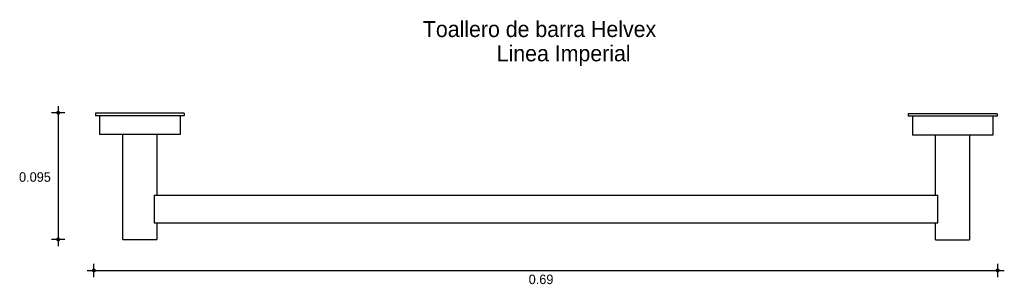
# Model space of a CAD drawing. Extents: x 7.663 to 8.413, y 4.927 to 5.129.
import ezdxf

# ---------------------------------------------------------------- set-up
doc = ezdxf.new("R2010")
doc.units = 0
doc.header["$MEASUREMENT"] = 0
for name, color, linetype in [('COTAS', 6, 'CONTINUOUS'), ('DIBUJO', 5, 'CONTINUOUS'), ('TEXTO', 4, 'CONTINUOUS')]:
    doc.layers.add(name, color=color, linetype=linetype)

msp = doc.modelspace()

# ---------------------------------------------------------------- linework, layer by layer
at = {"layer": 'COTAS'}
for p, q in [((7.69203, 5.06287), (7.69203, 4.95631)), ((7.69706, 5.05784), (7.68699, 5.05784)), ((7.69706, 4.96134), (7.68699, 4.96134)), ((7.71918, 4.93272), (7.71918, 4.94279)), ((8.40831, 4.93272), (8.40831, 4.94279)), ((7.71414, 4.93776), (8.41334, 4.93776))]:
    msp.add_line(p, q, dxfattribs=at)
at = {"layer": 'COTAS', "const_width": 0.00151}
for points in [[(7.69127, 5.05784, 1), (7.69278, 5.05784, 1)], [(7.69127, 4.96134, 1), (7.69278, 4.96134, 1)], [(7.71842, 4.93776, 1), (7.71994, 4.93776, 1)], [(8.40755, 4.93776, 1), (8.40906, 4.93776, 1)]]:
    msp.add_lwpolyline(points, format="xyb", close=True, dxfattribs=at)
at = {"layer": 'DIBUJO'}
for p, q in [((7.78813, 5.05746), (7.72038, 5.05746)), ((7.72038, 5.05746), (7.72038, 5.05555)), ((7.78813, 5.05555), (7.72038, 5.05555)), ((7.72356, 5.05555), (7.72356, 5.04119)), ((7.78495, 5.05555), (7.78495, 5.04119)), ((7.78813, 5.05746), (7.78813, 5.05555)), ((8.4078, 5.05706), (8.34005, 5.05706)), ((8.34005, 5.05706), (8.34005, 5.05514)), ((8.4078, 5.05514), (8.34005, 5.05514)), ((8.34323, 5.05514), (8.34323, 5.04078)), ((8.40462, 5.05514), (8.40462, 5.04078)), ((8.4078, 5.05706), (8.4078, 5.05514)), ((7.78495, 5.04119), (7.72356, 5.04119)), ((7.74118, 4.96137), (7.74118, 5.04119)), ((7.76712, 5.04119), (7.76712, 4.99517)), ((8.40462, 5.04078), (8.34323, 5.04078)), ((8.36085, 4.99517), (8.36085, 5.04078)), ((8.38679, 5.04078), (8.38679, 4.96096)), ((7.76521, 4.99517), (8.36277, 4.99517)), ((7.76521, 4.99517), (7.76521, 4.9741)), ((8.36277, 4.9741), (8.36277, 4.99517)), ((7.76521, 4.9741), (8.36277, 4.9741)), ((7.76712, 4.9741), (7.76712, 4.96137)), ((8.36085, 4.96096), (8.36085, 4.9741)), ((7.74118, 4.96137), (7.76712, 4.96137)), ((8.36085, 4.96096), (8.38679, 4.96096))]:
    msp.add_line(p, q, dxfattribs=at)

# ---------------------------------------------------------------- texts
at = {"layer": 'COTAS'}
for s, p in [('0.095', (7.66214, 5.00525)), ('0.69', (8.0507, 4.92733))]:
    msp.add_text(s, height=0.007253, dxfattribs=at).set_placement(p)
at = {"layer": 'TEXTO'}
for s, p in [('Toallero de barra Helvex', (7.97004, 5.11543)), ('Linea Imperial', (8.02636, 5.09695))]:
    msp.add_text(s, height=0.0121475, dxfattribs=at).set_placement(p)

doc.saveas('drawing.dxf')
